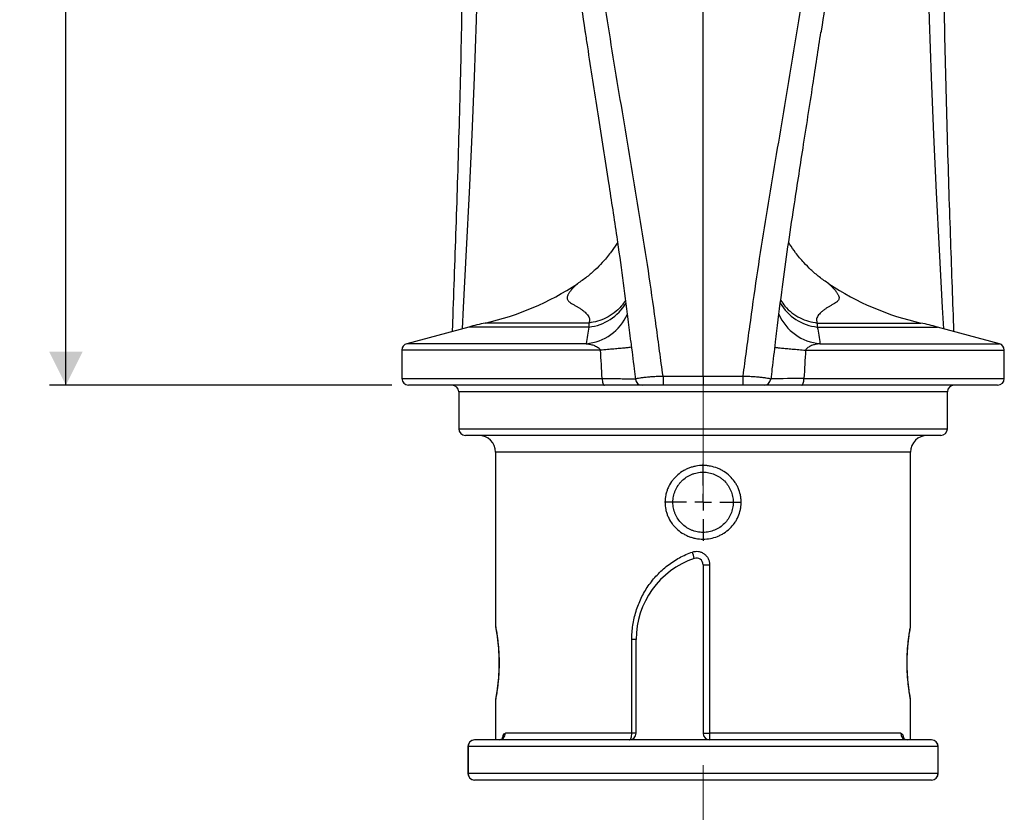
# Model space of a CAD drawing. Header units: millimetres. Extents: x 29 to 179, y 10 to 203.
# Tile 2 of 5: x 29 to 87, y 81 to 129. Entities that reach past the tile are written whole.
import ezdxf

# ---------------------------------------------------------------- set-up
doc = ezdxf.new("R2010")
doc.units = ezdxf.units.MM
doc.linetypes.add('CENTERX2', pattern=[20.32, 12.7, -2.54, 2.54, -2.54])
doc.layers.add('FORMAT', color=7, linetype='Continuous')
doc.styles.add('SLDTEXTSTYLE0', font='TXT', dxfattribs={"width": 0.605})
doc.dimstyles.new('SLDDIMSTYLE0', dxfattribs={"dimtxt": 2.054655, "dimasz": 2, "dimexe": 0, "dimexo": 0.0625, "dimgap": 0.513664, "dimtad": 1, "dimlfac": 5, "dimrnd": 1e-09, "dimzin": 12, "dimdsep": 46, "dimtxsty": 'SLDTEXTSTYLE0', "dimsah": 1, "dimcen": 0.09, "dimadec": 0, "dimazin": 3, "dimtfac": 1, "dimtofl": 0, "dimtmove": 0, "dimatfit": 3, "dimfxl": 0, "dimfrac": 2, "dimtolj": 1, "dimtzin": 12, "dimarcsym": 0})

# ---------------------------------------------------------------- blocks, each defined once
blk = doc.blocks.new('_D')
at = {"layer": 'FORMAT'}
for p, q in [((68.382, 202.806), (30.313, 202.806)), ((31.304, 106.807), (31.304, 202.806)), ((50.782, 106.807), (30.313, 106.807))]:
    blk.add_line(p, q, dxfattribs=at)
for points in [[(31.304, 202.806), (30.304, 200.806), (32.304, 200.806)], [(31.304, 106.807), (32.304, 108.807), (30.304, 108.807)]]:
    blk.add_solid(points, dxfattribs=at)
at = {"layer": 'FORMAT', "insert": (28.576, 152.455), "char_height": 2.1167, "attachment_point": 1, "rotation": 90, "style": 'SLDTEXTSTYLE0'}
blk.add_mtext('480', dxfattribs=at)
blk = doc.blocks.new('SW_CENTERMARKSYMBOL_0')
at = {"layer": 'FORMAT', "color": 0}
for p, q in [((0, 1), (0, 2.3)), ((-1, 0), (-2.3, 0)), ((0, 0), (-0.5, 0)), ((0, 0), (0, 0.5)), ((0, 0), (0, -0.5)), ((0, 0), (0.5, 0)), ((1, 0), (2.3, 0)), ((0, -1), (0, -2.3))]:
    blk.add_line(p, q, dxfattribs=at)

msp = doc.modelspace()

# ---------------------------------------------------------------- linework, layer by layer
at = {"color": 7, "linetype": 'Continuous', "lineweight": 25}
for p, q in [((61.862, 112.8634), (61.8589, 112.8614)), ((76.8835, 112.8634), (76.8866, 112.8614)), ((55.3727, 110.2785), (51.6692, 109.2862)), ((87.0763, 109.2862), (83.3727, 110.2785)), ((51.3727, 108.8998), (51.3727, 107.2067)), ((87.3727, 107.2067), (87.3727, 108.8998)), ((69.3727, 107.3465), (69.3727, 106.8067)), ((63.4782, 106.8067), (51.7727, 106.8067)), ((86.9727, 106.8067), (75.2671, 106.8067)), ((54.7727, 106.4067), (54.7727, 104.2067)), ((83.9727, 104.2067), (83.9727, 106.4067)), ((69.3727, 103.8067), (55.1727, 103.8067)), ((83.5727, 103.8067), (69.3727, 103.8067)), ((56.9727, 102.8067), (56.9727, 92.4027)), ((81.7727, 92.4044), (81.7727, 102.8067)), ((69.3727, 96.0789), (69.3727, 86.0067)), ((69.3727, 96.0789), (69.7602, 96.0789)), ((69.7602, 96.0789), (69.7602, 86.0067)), ((65.3727, 91.6067), (65.1102, 91.6067)), ((65.1102, 86.0067), (65.1102, 91.6067)), ((65.3727, 86.0067), (65.3727, 91.6067)), ((56.9727, 88.0091), (56.9727, 85.6067)), ((81.7727, 85.6067), (81.7727, 88.0108)), ((65.1102, 86.0067), (57.5623, 86.0067)), ((65.3727, 86.0067), (65.1102, 86.0067)), ((69.3727, 86.0067), (69.7602, 86.0067)), ((81.1831, 86.0067), (69.7602, 86.0067)), ((64.9727, 85.6067), (55.7188, 85.6067)), ((66.9979, 85.6067), (64.9727, 85.6067)), ((83.0267, 85.6067), (66.9979, 85.6067)), ((55.3188, 85.2067), (55.3188, 83.6067)), ((55.3342, 85.2067), (55.3342, 83.6067)), ((83.4113, 85.2067), (55.3342, 85.2067)), ((83.4113, 83.6067), (83.4113, 85.2067)), ((83.4267, 83.6067), (83.4267, 85.2067)), ((83.4113, 83.6067), (55.3342, 83.6067)), ((83.0267, 83.2067), (55.7188, 83.2067))]:
    msp.add_line(p, q, dxfattribs=at)
at = {"color": 8, "linetype": 'Continuous', "lineweight": 25}
for p, q in [((62.5481, 110.2785), (55.3727, 110.2785)), ((62.5488, 110.5214), (56.3565, 110.5214)), ((76.1966, 110.5214), (82.389, 110.5214)), ((76.1974, 110.2785), (83.3727, 110.2785)), ((63.248, 108.8998), (51.3727, 108.8998)), ((62.3862, 109.2862), (51.6692, 109.2862)), ((75.4975, 108.8998), (87.3727, 108.8998)), ((76.3592, 109.2862), (87.0763, 109.2862)), ((51.3727, 107.2067), (63.3443, 107.2067)), ((75.4012, 107.2067), (87.3727, 107.2067)), ((69.3727, 106.4067), (54.7727, 106.4067)), ((83.9727, 106.4067), (69.3727, 106.4067)), ((54.7727, 104.2067), (69.3727, 104.2067)), ((69.3727, 104.2067), (83.9727, 104.2067)), ((81.7727, 102.8067), (56.9727, 102.8067)), ((55.3342, 85.2067), (55.3188, 85.2067)), ((83.4267, 85.2067), (83.4113, 85.2067)), ((55.3342, 83.6067), (55.3188, 83.6067)), ((83.4267, 83.6067), (83.4113, 83.6067))]:
    msp.add_line(p, q, dxfattribs=at)
at = {"color": 8, "linetype": 'Continuous', "lineweight": 25, "flags": 128}
for points in [[(54.9936, 110.177), (55.0585, 111.456), (55.2447, 114.8879), (55.4225, 118.3231), (55.5826, 121.7627), (55.7218, 125.2048), (55.8389, 128.6449), (55.934, 132.0855), (56.0042, 135.5287), (56.0487, 138.9713), (56.0709, 142.4199), (56.0729, 145.8665), (56.0227, 152.7563), (55.9141, 159.6196), (55.7695, 166.4711), (55.5547, 173.3127), (55.3215, 180.1418), (55.1004, 186.1636), (55.1004, 186.1636), (55.1004, 186.1636)], [(83.7518, 110.177), (83.687, 111.456), (83.5007, 114.8879), (83.323, 118.3231), (83.1628, 121.7627), (83.0237, 125.2048), (82.9065, 128.6449), (82.8114, 132.0855), (82.7413, 135.5287), (82.6968, 138.9713), (82.6745, 142.4199), (82.6726, 145.8665), (82.7227, 152.7563), (82.8314, 159.6196), (82.9759, 166.4711), (83.1908, 173.3127), (83.4239, 180.1418), (83.645, 186.1636), (83.645, 186.1636), (83.645, 186.1636)]]:
    msp.add_lwpolyline(points, dxfattribs=at)
at = {"color": 7, "linetype": 'Continuous', "lineweight": 25, "flags": 128}
msp.add_lwpolyline([(64.9727, 85.6067), (64.9996, 85.6144), (65.0253, 85.6372), (65.0491, 85.6742), (65.07, 85.7239), (65.0871, 85.7845), (65.0998, 85.8537), (65.1076, 85.9287), (65.1102, 86.0067)], dxfattribs=at)
at = {"color": 7, "linetype": 'Continuous', "lineweight": 25}
for centre, radius, start, end in [((52.6768, 126.8067), 16.6959, 282.732043, 303.374982), ((86.0686, 126.8067), 16.6959, 236.625028, 257.267957), ((61.9985, 85.5508), 25.6, 102.732043, 105), ((76.747, 85.5508), 25.6, 75, 77.267957), ((51.7727, 108.8998), 0.4, 105, 180), ((86.9727, 108.8998), 0.4, 0, 75), ((51.7727, 107.2067), 0.4, 180, 270), ((65.7268, 107.2067), 0.4, 186.971208, 269.999926), ((93.5006, 107.1802), 26.5206, 179.632291, 180.806845), ((45.2449, 107.1802), 26.5206, 359.193155, 0.367709), ((73.0187, 107.2067), 0.4, 270.000074, 353.028792), ((86.9727, 107.2067), 0.4, 270, 0), ((54.3727, 106.4067), 0.4, 0, 90), ((84.3727, 106.4067), 0.4, 90, 180), ((55.1727, 104.2067), 0.4, 180, 270), ((83.5727, 104.2067), 0.4, 270, 0), ((55.9727, 102.8067), 1, 0, 90), ((82.7727, 102.8067), 1, 90, 180), ((66.8513, 96.0912), 2.0257, 10.417378, 21.574735), ((70.4977, 91.6067), 5.125, 108.829395, 180), ((68.9727, 96.0789), 0.4, 0, 108.829395), ((57.1716, 85.9975), 0.3908, 271.429015, 1.361056), ((64.9727, 86.0067), 0.4, 270.00008, 0), ((69.7727, 86.0067), 0.4, 180, 270), ((72.9696, 85.9068), 3.2109, 178.217056, 185.362765), ((81.5739, 85.9975), 0.3908, 178.638944, 268.570985), ((55.7188, 85.2067), 0.4, 90, 180), ((55.7266, 85.2143), 0.3925, 91.145133, 181.101091), ((83.0267, 85.2067), 0.4, 0, 90), ((83.0188, 85.2143), 0.3925, 358.898909, 88.854867), ((55.7188, 83.6067), 0.4, 180, 270), ((55.7266, 83.5992), 0.3925, 178.898909, 268.854867), ((83.0267, 83.6067), 0.4, 270, 0), ((83.0188, 83.5992), 0.3925, 271.145133, 1.101091)]:
    msp.add_arc(centre, radius, start, end, dxfattribs=at)
at = {"color": 8, "linetype": 'Continuous', "lineweight": 25}
for centre, radius, start, end in [((62.2145, 113.2391), 2.9793, 276.429724, 329.059243), ((76.531, 113.2391), 2.9793, 210.936474, 263.570305), ((62.1269, 112.2477), 2.9728, 275.005127, 336.221588), ((76.6186, 112.2477), 2.9729, 203.829461, 264.994464), ((77.1214, -104.2388), 211.4526, 90.466157, 91.003407)]:
    msp.add_arc(centre, radius, start, end, dxfattribs=at)
for points, knots in [([(69.3727, 107.3465), (69.3727, 110.3551), (69.3727, 116.3715), (69.3727, 125.3273), (69.3727, 134.229), (69.3727, 143.0705), (69.3727, 151.7992), (69.3727, 160.4147), (69.3727, 168.9168), (69.3727, 177.3561), (69.3727, 184.5359), (69.3727, 190.484), (69.3727, 195.2228), (69.3727, 198.525), (69.3727, 200.4063), (69.3727, 200.8771), (69.3727, 201.345), (69.3727, 201.819), (69.3727, 202.2274), (69.3727, 202.5173), (69.3727, 202.7042), (69.3727, 202.8006), (69.3727, 202.796), (69.3727, 202.7944)], [0, 0, 0, 0, 0.0905089, 0.180992, 0.271455, 0.361904, 0.4523449, 0.5411685, 0.6299954, 0.7188313, 0.8076818, 0.8585114, 0.9093487, 0.9601947, 0.9652799, 0.9703651, 0.9754504, 0.9805358, 0.9855094, 0.9895752, 0.9936314, 0.9977321, 1, 1, 1, 1]), ([(61.8589, 112.8614), (61.8563, 112.8599), (61.8461, 112.8537), (61.8084, 112.8204), (61.7522, 112.7672), (61.685, 112.7001), (61.6129, 112.6245), (61.5501, 112.5549), (61.5004, 112.4971), (61.4652, 112.4543), (61.4288, 112.4079), (61.3922, 112.3581), (61.3507, 112.2977), (61.3128, 112.2347), (61.2846, 112.1771), (61.2604, 112.1188), (61.2444, 112.051), (61.2473, 111.9709), (61.2769, 111.894), (61.3308, 111.8258), (61.4082, 111.7596), (61.4997, 111.6987), (61.6182, 111.6301), (61.7474, 111.5568), (61.899, 111.4693), (62.0483, 111.3755), (62.1916, 111.2732), (62.3615, 111.1311), (62.5214, 110.9478), (62.6228, 110.7243), (62.5734, 110.5889), (62.5488, 110.5214)], [0, 0, 0, 0, 0.0093564, 0.038121, 0.0684075, 0.0939544, 0.122113, 0.1530717, 0.1662517, 0.1805494, 0.1959871, 0.2125882, 0.2303778, 0.2567021, 0.2769832, 0.2910528, 0.3191825, 0.3542745, 0.3899357, 0.4225028, 0.454667, 0.4940899, 0.5221792, 0.5684404, 0.6111651, 0.6549856, 0.7014972, 0.7466122, 0.8325295, 0.9165017, 1, 1, 1, 1]), ([(76.8866, 112.8614), (76.8891, 112.8599), (76.8994, 112.8537), (76.937, 112.8204), (76.9933, 112.7672), (77.0605, 112.7001), (77.1326, 112.6245), (77.1953, 112.5549), (77.245, 112.4971), (77.2803, 112.4543), (77.3166, 112.4079), (77.3533, 112.3581), (77.3947, 112.2977), (77.4326, 112.2347), (77.4609, 112.1771), (77.485, 112.1188), (77.5011, 112.051), (77.4982, 111.9709), (77.4686, 111.894), (77.4147, 111.8258), (77.3372, 111.7596), (77.2458, 111.6987), (77.1273, 111.6301), (76.9981, 111.5568), (76.8464, 111.4693), (76.6971, 111.3755), (76.5538, 111.2732), (76.3839, 111.1311), (76.2241, 110.9478), (76.1226, 110.7243), (76.172, 110.5889), (76.1966, 110.5214)], [0, 0, 0, 0, 0.00935643, 0.03812096, 0.06840751, 0.09395444, 0.12211302, 0.15307171, 0.16625168, 0.18054944, 0.19598713, 0.21258824, 0.23037784, 0.25670209, 0.27698322, 0.2910528, 0.31918246, 0.35427446, 0.38993567, 0.42250282, 0.45466697, 0.49408991, 0.52217923, 0.56844043, 0.61116507, 0.65498559, 0.70149716, 0.74661219, 0.83252953, 0.91650166, 1, 1, 1, 1]), ([(64.7326, 111.875), (64.6542, 111.7558), (64.4696, 111.4753), (64.0754, 111.1176), (63.5937, 110.8133), (63.0786, 110.6064), (62.7223, 110.5492), (62.5488, 110.5214)], [0, 0, 0, 0, 0.1618363, 0.3810361, 0.5961164, 0.8034031, 1, 1, 1, 1]), ([(74.0125, 111.8755), (74.091, 111.7562), (74.2757, 111.4755), (74.67, 111.1176), (75.1518, 110.8133), (75.6669, 110.6064), (76.0232, 110.5492), (76.1966, 110.5214)], [0, 0, 0, 0, 0.16203922, 0.38118601, 0.59621415, 0.80345067, 1, 1, 1, 1]), ([(65.0968, 109.0732), (65.0462, 109.0661), (64.9436, 109.0519), (64.7017, 109.0254), (64.4015, 108.996), (64.0491, 108.9645), (63.6639, 108.9322), (63.3849, 108.9105), (63.248, 108.8998)], [0, 0, 0, 0, 0.1665741, 0.3373684, 0.5081627, 0.6768108, 0.8413238, 1, 1, 1, 1]), ([(73.6486, 109.0732), (73.6992, 109.0661), (73.8018, 109.0519), (74.0438, 109.0254), (74.3439, 108.996), (74.6963, 108.9645), (75.0815, 108.9322), (75.3605, 108.9105), (75.4975, 108.8998)], [0, 0, 0, 0, 0.1665741, 0.3373684, 0.50816269, 0.67681078, 0.84132382, 1, 1, 1, 1]), ([(63.3444, 107.2067), (63.3444, 107.2067), (63.5255, 107.205), (63.883, 107.2013), (64.3368, 107.1963), (64.7074, 107.1918), (64.9897, 107.188), (65.1939, 107.1848), (65.3081, 107.1825), (65.3225, 107.1816), (65.327, 107.1813)], [0, 0, 0, 0, 0.0000035, 0.1676787, 0.3418992, 0.4875307, 0.6373963, 0.7827416, 0.9323223, 1, 1, 1, 1]), ([(56.9735, 92.4027), (56.9733, 92.404), (56.9715, 92.4135), (56.9793, 92.3719), (56.9971, 92.2751), (57.0245, 92.1175), (57.0578, 91.9064), (57.0933, 91.6483), (57.1277, 91.3453), (57.1611, 90.9567), (57.1813, 90.5339), (57.1844, 90.1043), (57.1753, 89.7411), (57.1553, 89.3881), (57.1269, 89.0603), (57.0929, 88.7615), (57.0572, 88.5032), (57.0236, 88.2906), (56.996, 88.1317), (56.9786, 88.0374), (56.9711, 87.9983), (56.973, 88.0083), (56.9732, 88.0091)], [0, 0, 0, 0, 0.0086722, 0.0634401, 0.1161047, 0.1701929, 0.2228841, 0.2770372, 0.3298064, 0.3841538, 0.4626641, 0.5138923, 0.5667186, 0.6181933, 0.6712152, 0.7236555, 0.777599, 0.8312634, 0.8864541, 0.9402051, 0.9954703, 1, 1, 1, 1]), ([(81.772, 88.0108), (81.7722, 88.0095), (81.774, 88), (81.7661, 88.0416), (81.7483, 88.1384), (81.7209, 88.296), (81.6877, 88.5071), (81.6521, 88.7651), (81.6177, 89.0682), (81.5844, 89.4568), (81.5641, 89.8796), (81.561, 90.3091), (81.5702, 90.6724), (81.5902, 91.0254), (81.6186, 91.3532), (81.6526, 91.652), (81.6882, 91.9103), (81.7218, 92.1229), (81.7495, 92.2818), (81.7669, 92.3761), (81.7743, 92.4152), (81.7724, 92.4052), (81.7723, 92.4044)], [0, 0, 0, 0, 0.0086722, 0.0634401, 0.1161047, 0.1701929, 0.2228841, 0.2770372, 0.3298064, 0.3841538, 0.4626641, 0.5138923, 0.5667186, 0.6181933, 0.6712152, 0.7236555, 0.777599, 0.8312634, 0.8864541, 0.9402051, 0.9954703, 1, 1, 1, 1]), ([(57.3814, 85.6819), (57.382, 85.6861), (57.3927, 85.7673), (57.4322, 85.8811), (57.4936, 85.9904), (57.5413, 86.0018), (57.5623, 86.0067)], [0, 0, 0, 0, 0.0191735, 0.36696, 0.7213811, 1, 1, 1, 1]), ([(81.1831, 86.0067), (81.2109, 85.997), (81.2667, 85.9774), (81.328, 85.8543), (81.3513, 85.7318), (81.3603, 85.685)], [0, 0, 0, 0, 0.3798904, 0.7627924, 1, 1, 1, 1])]:
    msp.add_open_spline(points, degree=3, knots=knots, dxfattribs=at)
at = {"color": 7, "linetype": 'Continuous', "lineweight": 25}
for points, knots in [([(66.9805, 107.3504), (66.9113, 107.8454), (66.8449, 108.3403), (66.7122, 109.3294), (66.6458, 109.8236), (66.4434, 111.3045), (66.3039, 112.2897), (66.0121, 114.255), (65.8598, 115.2353), (65.545, 117.1908), (65.3834, 118.1662), (64.8959, 121.087), (64.5679, 123.0271), (63.9272, 126.899), (63.6139, 128.8308), (63.0092, 132.6882), (62.7177, 134.6139), (62.2987, 137.4992), (62.162, 138.4605), (61.8947, 140.3821), (61.7635, 141.3423), (61.1126, 146.1391), (60.6156, 149.9632), (59.6731, 157.59), (59.2278, 161.3927), (58.3949, 168.9813), (58.0074, 172.7675), (57.2985, 180.3231), (56.9769, 184.0929), (56.5503, 189.7379), (56.4174, 191.618), (56.2329, 194.4361), (56.1738, 195.3751), (56.1103, 196.431), (56.1032, 196.5484), (56.0893, 196.783), (56.082, 196.9003), (56.0626, 197.2524), (56.0542, 197.4878), (56.0303, 198.1941), (56.0183, 198.6658), (56.0069, 199.1366)], [0, 0, 0, 0, 0.015625, 0.015625, 0.03125, 0.03125, 0.0625, 0.0625, 0.09375, 0.09375, 0.125, 0.125, 0.1875, 0.1875, 0.25, 0.25, 0.3125, 0.3125, 0.34375, 0.34375, 0.375, 0.375, 0.5, 0.5, 0.625, 0.625, 0.75, 0.75, 0.875, 0.875, 0.9375, 0.9375, 0.96875, 0.96875, 0.9726562, 0.9726562, 0.9765625, 0.9765625, 0.984375, 0.984375, 1, 1, 1, 1]), ([(71.7649, 107.3504), (71.8342, 107.8454), (71.9006, 108.3403), (72.0332, 109.3294), (72.0996, 109.8236), (72.3021, 111.3045), (72.4416, 112.2897), (72.7333, 114.255), (72.8857, 115.2353), (73.2005, 117.1908), (73.3621, 118.1662), (73.8495, 121.087), (74.1775, 123.0271), (74.8183, 126.899), (75.1315, 128.8308), (75.7362, 132.6882), (76.0277, 134.6139), (76.4468, 137.4992), (76.5834, 138.4605), (76.8507, 140.3821), (76.982, 141.3423), (77.6329, 146.1391), (78.1299, 149.9632), (79.0723, 157.59), (79.5177, 161.3927), (80.3505, 168.9813), (80.738, 172.7675), (81.447, 180.3231), (81.7686, 184.0929), (82.1952, 189.7379), (82.3281, 191.618), (82.5126, 194.4361), (82.5716, 195.3751), (82.6352, 196.431), (82.6422, 196.5484), (82.6562, 196.783), (82.6635, 196.9003), (82.6828, 197.2524), (82.6913, 197.4878), (82.7151, 198.1941), (82.7272, 198.6658), (82.7386, 199.1366)], [0, 0, 0, 0, 0.015625, 0.015625, 0.03125, 0.03125, 0.0625, 0.0625, 0.09375, 0.09375, 0.125, 0.125, 0.1875, 0.1875, 0.25, 0.25, 0.3125, 0.3125, 0.34375, 0.34375, 0.375, 0.375, 0.5, 0.5, 0.625, 0.625, 0.75, 0.75, 0.875, 0.875, 0.9375, 0.9375, 0.96875, 0.96875, 0.9726562, 0.9726562, 0.9765625, 0.9765625, 0.984375, 0.984375, 1, 1, 1, 1]), ([(54.612, 192.7913), (54.6117, 192.7597), (54.6054, 192.1384), (54.6113, 190.8592), (54.6647, 188.9396), (54.7072, 186.7139), (54.7356, 184.1389), (54.755, 181.0915), (54.7806, 177.7872), (54.8322, 174.2297), (54.8829, 170.5784), (54.936, 166.85), (54.9858, 163.1613), (55.0305, 159.5074), (55.0676, 155.8928), (55.0955, 152.3213), (55.1116, 148.8076), (55.1148, 145.3574), (55.1059, 141.9738), (55.0847, 138.646), (55.0515, 135.3699), (55.0065, 132.142), (54.9497, 128.9591), (54.8812, 125.8206), (54.8016, 122.7208), (54.7125, 119.6501), (54.6143, 116.5981), (54.5102, 113.5733), (54.4262, 111.3804), (54.3883, 110.1998), (54.3823, 110.0132)], [0, 0, 0, 0, 0.0011643, 0.0228671, 0.0469761, 0.0717291, 0.1046046, 0.1413481, 0.1832201, 0.2252741, 0.2710827, 0.3161545, 0.3608026, 0.4049655, 0.4485945, 0.4916547, 0.5341108, 0.575522, 0.6161758, 0.6561401, 0.6954681, 0.7342084, 0.7724055, 0.8101003, 0.8472499, 0.8840814, 0.9207758, 0.9573204, 0.9932548, 1, 1, 1, 1]), ([(84.364, 110.0129), (84.333, 110.8901), (84.2695, 112.6891), (84.1695, 115.4592), (84.0734, 118.3634), (83.9821, 121.3611), (83.8992, 124.4095), (83.8267, 127.471), (83.7658, 130.5557), (83.7161, 133.6724), (83.6777, 136.8312), (83.6506, 140.0322), (83.6348, 143.2784), (83.6305, 146.5726), (83.6377, 149.9184), (83.6569, 153.3209), (83.6863, 156.7865), (83.7243, 160.311), (83.7692, 163.8867), (83.8186, 167.5026), (83.8708, 171.1552), (83.922, 174.8414), (83.9739, 178.529), (83.995, 182.0088), (84.0194, 185.1311), (84.0536, 187.8883), (84.1242, 190.2524), (84.1401, 191.8514), (84.1337, 192.5943), (84.1327, 192.7073)], [0, 0, 0, 0, 0.0317371, 0.065086, 0.1001143, 0.136616, 0.1732702, 0.2100669, 0.2470088, 0.2844803, 0.3224352, 0.3609109, 0.3999467, 0.4395851, 0.4798722, 0.5208597, 0.5626569, 0.6053508, 0.6486164, 0.6924323, 0.7367625, 0.7815584, 0.8268082, 0.871413, 0.9088234, 0.9412253, 0.9726358, 0.9958397, 1, 1, 1, 1]), ([(61.919, 130.7006), (62.0464, 129.796), (62.1798, 128.8499), (62.3271, 127.9066), (62.3335, 127.8652)], [0, 0, 0, 0, 0.9560781, 1, 1, 1, 1]), ([(76.8188, 130.6481), (76.6938, 129.761), (76.5642, 128.841), (76.421, 127.9237), (76.4159, 127.8909)], [0, 0, 0, 0, 0.96417621, 1, 1, 1, 1]), ([(62.3322, 127.8826), (62.3743, 127.5985), (62.6143, 125.9797), (63.0857, 122.9871), (63.6773, 119.1991), (64.1787, 115.9308), (64.5657, 113.2142), (64.8306, 111.1365), (64.9876, 109.8709), (65.0417, 109.4342)], [0, 0, 0, 0, 0.0466405, 0.265786, 0.4898799, 0.6651362, 0.7969442, 0.9299284, 1, 1, 1, 1]), ([(73.6989, 109.3989), (73.7259, 109.6162), (73.8629, 110.7169), (74.1004, 112.6091), (74.4392, 115.0676), (74.8577, 117.8292), (75.3573, 121.0595), (75.9081, 124.5503), (76.2584, 126.8578), (76.4178, 127.9082)], [0, 0, 0, 0, 0.0347189, 0.175921, 0.30371888, 0.43113107, 0.62278673, 0.82829593, 1, 1, 1, 1]), ([(64.2591, 115.3376), (64.2395, 115.3042), (64.1152, 115.0923), (63.8198, 114.6795), (63.3959, 114.1653), (62.9194, 113.6863), (62.4272, 113.2574), (62.0544, 112.9982), (61.8608, 112.8636)], [0, 0, 0, 0, 0.0339233, 0.2152995, 0.4386254, 0.6097209, 0.7973269, 1, 1, 1, 1]), ([(76.8846, 112.8636), (76.691, 112.9982), (76.3182, 113.2574), (75.826, 113.6863), (75.3495, 114.1653), (74.9257, 114.6795), (74.6298, 115.0929), (74.5052, 115.3054), (74.4853, 115.3394)], [0, 0, 0, 0, 0.2025488, 0.3900397, 0.5610303, 0.7842191, 0.9654841, 1, 1, 1, 1]), ([(62.3862, 109.2862), (62.4618, 109.2786), (62.5372, 109.2675), (62.6878, 109.2365), (62.7631, 109.2166), (62.875, 109.177), (62.912, 109.1623), (62.9858, 109.1283), (63.0224, 109.1092), (63.0938, 109.0649), (63.1291, 109.0396), (63.1783, 108.9944), (63.194, 108.9783), (63.2232, 108.9422), (63.237, 108.9221), (63.248, 108.8998)], [0, 0, 0, 0, 0.25, 0.25, 0.5, 0.5, 0.625, 0.625, 0.75, 0.75, 0.875, 0.875, 0.9375, 0.9375, 1, 1, 1, 1]), ([(65.0546, 109.4186), (65.1216, 108.8741), (65.214, 108.1235), (65.3048, 107.3661), (65.3297, 107.1582)], [0, 0, 0, 0, 0.7254481, 1, 1, 1, 1]), ([(73.6865, 109.3832), (73.621, 108.8505), (73.5301, 108.1116), (73.4407, 107.3661), (73.4157, 107.1582)], [0, 0, 0, 0, 0.7210766, 1, 1, 1, 1]), ([(76.3592, 109.2862), (76.2837, 109.2786), (76.2083, 109.2675), (76.0577, 109.2365), (75.9823, 109.2166), (75.8705, 109.177), (75.8334, 109.1623), (75.7597, 109.1283), (75.7231, 109.1092), (75.6517, 109.0649), (75.6163, 109.0396), (75.5672, 108.9944), (75.5515, 108.9783), (75.5222, 108.9422), (75.5085, 108.9221), (75.4975, 108.8998)], [0, 0, 0, 0, 0.25, 0.25, 0.5, 0.5, 0.625, 0.625, 0.75, 0.75, 0.875, 0.875, 0.9375, 0.9375, 1, 1, 1, 1]), ([(63.3443, 107.2067), (63.3443, 107.1544), (63.3478, 107.102), (63.3612, 107.0053), (63.3712, 106.9609), (63.396, 106.8869), (63.4108, 106.8572), (63.4432, 106.8172), (63.4608, 106.8067), (63.4783, 106.8067)], [0, 0, 0, 0, 0.25, 0.25, 0.5, 0.5, 0.75, 0.75, 1, 1, 1, 1]), ([(65.3297, 107.1582), (65.3283, 107.1677), (65.3376, 107.1774), (65.377, 107.197), (65.4075, 107.207), (65.4872, 107.2267), (65.5365, 107.2364), (65.625, 107.2508), (65.657, 107.2556), (65.7246, 107.2648), (65.7604, 107.2694), (65.8358, 107.2783), (65.8754, 107.2826), (65.9588, 107.2911), (66.0027, 107.2952), (66.1383, 107.3072), (66.2341, 107.3144), (66.3857, 107.3243), (66.4379, 107.3275), (66.5438, 107.3333), (66.5972, 107.336), (66.759, 107.3433), (66.8688, 107.3474), (66.9805, 107.3504)], [0, 0, 0, 0, 0.125, 0.125, 0.25, 0.25, 0.375, 0.375, 0.4375, 0.4375, 0.5, 0.5, 0.5625, 0.5625, 0.625, 0.625, 0.75, 0.75, 0.8125, 0.8125, 0.875, 0.875, 1, 1, 1, 1]), ([(71.7649, 107.3504), (71.8767, 107.3474), (71.9864, 107.3433), (72.1482, 107.336), (72.2016, 107.3333), (72.3076, 107.3275), (72.3597, 107.3243), (72.5114, 107.3144), (72.6071, 107.3072), (72.7428, 107.2952), (72.7867, 107.2911), (72.87, 107.2826), (72.9097, 107.2783), (72.9851, 107.2694), (73.0208, 107.2648), (73.0885, 107.2556), (73.1205, 107.2508), (73.209, 107.2364), (73.2582, 107.2267), (73.3379, 107.207), (73.3684, 107.197), (73.4078, 107.1774), (73.4172, 107.1677), (73.4157, 107.1582)], [0, 0, 0, 0, 0.125, 0.125, 0.1875, 0.1875, 0.25, 0.25, 0.375, 0.375, 0.4375, 0.4375, 0.5, 0.5, 0.5625, 0.5625, 0.625, 0.625, 0.75, 0.75, 0.875, 0.875, 1, 1, 1, 1]), ([(75.2671, 106.8067), (75.2846, 106.8067), (75.3022, 106.8172), (75.3346, 106.8572), (75.3494, 106.8869), (75.3742, 106.9609), (75.3842, 107.0053), (75.3976, 107.102), (75.4011, 107.1544), (75.4011, 107.2067)], [0, 0, 0, 0, 0.25, 0.25, 0.5, 0.5, 0.75, 0.75, 1, 1, 1, 1]), ([(65.7471, 106.8067), (65.7475, 106.8067), (65.7342, 106.8067), (65.6803, 106.8067), (65.6401, 106.8067), (65.5346, 106.8067), (65.4693, 106.8067), (65.3521, 106.8067), (65.3096, 106.8067), (65.2194, 106.8067), (65.1717, 106.8067), (65.0206, 106.8067), (64.9095, 106.8067), (64.7269, 106.8067), (64.6633, 106.8067), (64.5312, 106.8067), (64.4634, 106.8067), (64.2549, 106.8067), (64.109, 106.8067), (63.8039, 106.8067), (63.6446, 106.8067), (63.4782, 106.8067)], [0, 0, 0, 0, 0.125, 0.125, 0.25, 0.25, 0.375, 0.375, 0.4375, 0.4375, 0.5, 0.5, 0.625, 0.625, 0.6875, 0.6875, 0.75, 0.75, 0.875, 0.875, 1, 1, 1, 1]), ([(66.9826, 106.8067), (66.8968, 106.8067), (66.8128, 106.8067), (66.6479, 106.8067), (66.5663, 106.8067), (66.4127, 106.8067), (66.3401, 106.8067), (66.2375, 106.8067), (66.2044, 106.8067), (66.1416, 106.8067), (66.1117, 106.8067), (66.0549, 106.8067), (66.0279, 106.8067), (65.977, 106.8067), (65.9529, 106.8067), (65.8863, 106.8067), (65.849, 106.8067), (65.7885, 106.8067), (65.7652, 106.8067), (65.7343, 106.8067), (65.7266, 106.8067), (65.7268, 106.8067)], [0, 0, 0, 0, 0.125, 0.125, 0.25, 0.25, 0.375, 0.375, 0.4375, 0.4375, 0.5, 0.5, 0.5625, 0.5625, 0.625, 0.625, 0.75, 0.75, 0.875, 0.875, 1, 1, 1, 1]), ([(69.3727, 106.8067), (68.9744, 106.8067), (68.576, 106.8067), (68.1777, 106.8067), (67.7793, 106.8067), (67.381, 106.8067), (66.9826, 106.8067)], [0, 0, 0, 0, 0.005975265, 0.005975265, 0.005975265, 0.011950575, 0.011950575, 0.011950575, 0.011950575]), ([(71.7628, 106.8067), (71.3645, 106.8067), (70.9661, 106.8067), (70.5678, 106.8067), (70.1694, 106.8067), (69.7711, 106.8067), (69.3727, 106.8067)], [0, 0, 0, 0, 0.00597531, 0.00597531, 0.00597531, 0.011950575, 0.011950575, 0.011950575, 0.011950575]), ([(73.0187, 106.8067), (73.0189, 106.8067), (73.0111, 106.8067), (72.9803, 106.8067), (72.9569, 106.8067), (72.8964, 106.8067), (72.8592, 106.8067), (72.7925, 106.8067), (72.7684, 106.8067), (72.7175, 106.8067), (72.6906, 106.8067), (72.6338, 106.8067), (72.6039, 106.8067), (72.5411, 106.8067), (72.508, 106.8067), (72.4053, 106.8067), (72.3328, 106.8067), (72.1792, 106.8067), (72.0975, 106.8067), (71.9326, 106.8067), (71.8486, 106.8067), (71.7628, 106.8067)], [0, 0, 0, 0, 0.125, 0.125, 0.25, 0.25, 0.375, 0.375, 0.4375, 0.4375, 0.5, 0.5, 0.5625, 0.5625, 0.625, 0.625, 0.75, 0.75, 0.875, 0.875, 1, 1, 1, 1]), ([(75.2671, 106.8067), (75.1008, 106.8067), (74.9415, 106.8067), (74.6364, 106.8067), (74.4906, 106.8067), (74.2821, 106.8067), (74.2143, 106.8067), (74.0822, 106.8067), (74.0186, 106.8067), (73.8361, 106.8067), (73.7249, 106.8067), (73.5739, 106.8067), (73.5261, 106.8067), (73.436, 106.8067), (73.3935, 106.8067), (73.2763, 106.8067), (73.2109, 106.8067), (73.1054, 106.8067), (73.0652, 106.8067), (73.0113, 106.8067), (72.998, 106.8067), (72.9984, 106.8067)], [0, 0, 0, 0, 0.125, 0.125, 0.25, 0.25, 0.3125, 0.3125, 0.375, 0.375, 0.5, 0.5, 0.5625, 0.5625, 0.625, 0.625, 0.75, 0.75, 0.875, 0.875, 1, 1, 1, 1]), ([(67.0994, 99.8067), (67.0994, 99.9549), (67.1147, 100.1004), (67.1595, 100.3147), (67.1781, 100.3854), (67.2228, 100.5256), (67.249, 100.595), (67.3368, 100.7964), (67.4082, 100.9232), (67.5341, 101.1027), (67.5796, 101.161), (67.6755, 101.2721), (67.7258, 101.325), (67.8839, 101.4754), (67.9986, 101.5652), (68.1848, 101.6839), (68.2488, 101.7204), (68.3789, 101.7867), (68.4454, 101.8166), (68.5809, 101.8702), (68.6499, 101.8938), (68.7908, 101.9346), (68.8629, 101.9519), (69.0798, 101.9931), (69.2253, 102.0067), (69.4447, 102.0068), (69.5181, 102.0034), (69.6653, 101.9896), (69.7383, 101.9793), (69.9541, 101.9383), (70.0943, 101.8978), (70.299, 101.8171), (70.3666, 101.7866), (70.4973, 101.72), (70.5607, 101.6838), (70.7449, 101.5666), (70.8601, 101.4768), (71.0735, 101.2737), (71.1686, 101.1634), (71.2941, 100.9848), (71.3331, 100.9231), (71.4051, 100.7952), (71.4381, 100.7288), (71.5259, 100.5275), (71.5703, 100.3887), (71.6155, 100.1738), (71.627, 100.1006), (71.6423, 99.9536), (71.6499, 99.8067), (71.6423, 99.6596), (71.6269, 99.5126), (71.6154, 99.4395), (71.5702, 99.2246), (71.5258, 99.0858), (71.4379, 98.8843), (71.4049, 98.8179), (71.3329, 98.6901), (71.2939, 98.6284), (71.1684, 98.4499), (71.0731, 98.3393), (70.8596, 98.1362), (70.7446, 98.0467), (70.5604, 97.9295), (70.4971, 97.8933), (70.3663, 97.8267), (70.2987, 97.7963), (70.0941, 97.7156), (69.954, 97.6752), (69.6664, 97.6206), (69.5179, 97.6067), (69.2253, 97.6068), (69.0798, 97.6204), (68.8629, 97.6616), (68.7907, 97.6789), (68.6498, 97.7197), (68.5807, 97.7434), (68.4451, 97.797), (68.3787, 97.8269), (68.2484, 97.8933), (68.1843, 97.93), (67.9983, 98.0485), (67.8836, 98.1383), (67.7255, 98.2889), (67.6751, 98.3417), (67.5791, 98.4531), (67.5338, 98.5113), (67.4081, 98.6905), (67.3367, 98.8173), (67.2489, 99.0187), (67.2228, 99.0881), (67.1781, 99.2282), (67.1595, 99.299), (67.1147, 99.5131), (67.0994, 99.6586), (67.0994, 99.8067)], [0, 0, 0, 0, 0.03125, 0.03125, 0.046875, 0.046875, 0.0625, 0.0625, 0.09375, 0.09375, 0.109375, 0.109375, 0.125, 0.125, 0.15625, 0.15625, 0.171875, 0.171875, 0.1875, 0.1875, 0.203125, 0.203125, 0.21875, 0.21875, 0.25, 0.25, 0.265625, 0.265625, 0.28125, 0.28125, 0.3125, 0.3125, 0.328125, 0.328125, 0.34375, 0.34375, 0.375, 0.375, 0.40625, 0.40625, 0.421875, 0.421875, 0.4375, 0.4375, 0.46875, 0.46875, 0.484375, 0.484375, 0.5, 0.515625, 0.515625, 0.53125, 0.53125, 0.5625, 0.5625, 0.578125, 0.578125, 0.59375, 0.59375, 0.625, 0.625, 0.65625, 0.65625, 0.671875, 0.671875, 0.6875, 0.6875, 0.71875, 0.71875, 0.75, 0.75, 0.78125, 0.78125, 0.796875, 0.796875, 0.8125, 0.8125, 0.828125, 0.828125, 0.84375, 0.84375, 0.875, 0.875, 0.890625, 0.890625, 0.90625, 0.90625, 0.9375, 0.9375, 0.953125, 0.953125, 0.96875, 0.96875, 1, 1, 1, 1]), ([(67.5727, 99.8067), (67.5727, 99.6874), (67.5845, 99.5702), (67.6189, 99.3973), (67.6332, 99.3402), (67.6676, 99.227), (67.6878, 99.1708), (67.7557, 99.0074), (67.8109, 98.9042), (67.9413, 98.7091), (68.0172, 98.6167), (68.1827, 98.4511), (68.2731, 98.3768), (68.4203, 98.2782), (68.4713, 98.2476), (68.5751, 98.1921), (68.6281, 98.1669), (68.7364, 98.122), (68.7917, 98.1021), (68.9046, 98.0677), (68.9625, 98.0531), (69.137, 98.0183), (69.254, 98.0068), (69.4897, 98.0067), (69.6094, 98.0185), (69.8404, 98.0646), (69.9527, 98.0987), (70.1163, 98.1664), (70.1702, 98.192), (70.2742, 98.2477), (70.3245, 98.2779), (70.4704, 98.3754), (70.5612, 98.4497), (70.7288, 98.6172), (70.8031, 98.7077), (70.9008, 98.8536), (70.9311, 98.9039), (70.9869, 99.008), (71.0124, 99.0619), (71.0803, 99.2252), (71.1145, 99.3375), (71.1492, 99.5109), (71.1581, 99.5699), (71.1698, 99.6883), (71.1756, 99.8067), (71.1698, 99.9251), (71.1581, 100.0435), (71.1492, 100.1025), (71.1145, 100.2761), (71.0803, 100.3883), (71.0125, 100.5514), (70.987, 100.6053), (70.9311, 100.7094), (70.9008, 100.7598), (70.8031, 100.9057), (70.7289, 100.9962), (70.6035, 101.1216), (70.5596, 101.1613), (70.4689, 101.2357), (70.4219, 101.2706), (70.3246, 101.3356), (70.2743, 101.3658), (70.1704, 101.4214), (70.1164, 101.447), (69.9527, 101.5148), (69.8404, 101.5489), (69.6092, 101.595), (69.4895, 101.6068), (69.2539, 101.6067), (69.1369, 101.5952), (68.9624, 101.5604), (68.9045, 101.5458), (68.7916, 101.5114), (68.7364, 101.4915), (68.6281, 101.4466), (68.5752, 101.4215), (68.4715, 101.366), (68.4206, 101.3355), (68.2732, 101.2368), (68.1829, 101.1624), (68.0587, 101.0383), (68.0193, 100.9949), (67.9443, 100.9036), (67.9089, 100.8559), (67.811, 100.7094), (67.7557, 100.6062), (67.6878, 100.4428), (67.6677, 100.3866), (67.6332, 100.2733), (67.6189, 100.2162), (67.5845, 100.0433), (67.5727, 99.9261), (67.5727, 99.8067)], [0, 0, 0, 0, 0.03125, 0.03125, 0.046875, 0.046875, 0.0625, 0.0625, 0.09375, 0.09375, 0.125, 0.125, 0.15625, 0.15625, 0.171875, 0.171875, 0.1875, 0.1875, 0.203125, 0.203125, 0.21875, 0.21875, 0.25, 0.25, 0.28125, 0.28125, 0.3125, 0.3125, 0.328125, 0.328125, 0.34375, 0.34375, 0.375, 0.375, 0.40625, 0.40625, 0.421875, 0.421875, 0.4375, 0.4375, 0.46875, 0.46875, 0.484375, 0.484375, 0.5, 0.515625, 0.515625, 0.53125, 0.53125, 0.5625, 0.5625, 0.578125, 0.578125, 0.59375, 0.59375, 0.625, 0.625, 0.640625, 0.640625, 0.65625, 0.65625, 0.671875, 0.671875, 0.6875, 0.6875, 0.71875, 0.71875, 0.75, 0.75, 0.78125, 0.78125, 0.796875, 0.796875, 0.8125, 0.8125, 0.828125, 0.828125, 0.84375, 0.84375, 0.875, 0.875, 0.890625, 0.890625, 0.90625, 0.90625, 0.9375, 0.9375, 0.953125, 0.953125, 0.96875, 0.96875, 1, 1, 1, 1]), ([(65.1102, 91.6067), (65.1102, 91.8938), (65.1318, 92.178), (65.1957, 92.6002), (65.2222, 92.7403), (65.2862, 93.019), (65.3233, 93.1565), (65.4489, 93.5616), (65.552, 93.8228), (65.7354, 94.2018), (65.8013, 94.3259), (65.943, 94.5699), (66.0191, 94.6901), (66.2589, 95.0386), (66.4348, 95.2564), (66.7228, 95.5619), (66.8229, 95.6602), (67.0314, 95.8495), (67.1402, 95.9409), (67.4766, 96.2012), (67.7121, 96.3552), (68.2061, 96.625), (68.4644, 96.7408), (68.7351, 96.8361)], [0, 0, 0, 0, 0.125, 0.125, 0.1875, 0.1875, 0.25, 0.25, 0.375, 0.375, 0.4375, 0.4375, 0.5, 0.5, 0.625, 0.625, 0.6875, 0.6875, 0.75, 0.75, 0.875, 0.875, 1, 1, 1, 1]), ([(68.7351, 96.8361), (68.7942, 96.8569), (68.8547, 96.87), (68.978, 96.8814), (69.0413, 96.8793), (69.133, 96.8649), (69.1631, 96.8582), (69.2228, 96.841), (69.2525, 96.8305), (69.3385, 96.7938), (69.392, 96.7628), (69.4667, 96.7066), (69.4906, 96.6862), (69.5355, 96.6431), (69.5565, 96.6204), (69.6154, 96.5487), (69.6496, 96.4955), (69.7042, 96.384), (69.7249, 96.3257), (69.7531, 96.2039), (69.7602, 96.1416), (69.7602, 96.0789)], [0, 0, 0, 0, 0.125, 0.125, 0.25, 0.25, 0.3125, 0.3125, 0.375, 0.375, 0.5, 0.5, 0.5625, 0.5625, 0.625, 0.625, 0.75, 0.75, 0.875, 0.875, 1, 1, 1, 1]), ([(56.9733, 92.4026), (56.9733, 92.3945), (56.9733, 92.3777), (56.9756, 92.3584), (56.9774, 92.3457), (56.9781, 92.3418), (56.9784, 92.3398), (56.9787, 92.3382), (56.979, 92.3365), (56.9794, 92.3344), (56.9802, 92.3298), (56.9833, 92.3127), (56.9851, 92.3024)], [0, 0, 0, 0, 0.0587791, 0.1227252, 0.1427016, 0.1527752, 0.1609227, 0.1725616, 0.1955191, 0.2634642, 0.5541737, 1, 1, 1, 1]), ([(81.7659, 88.08), (81.7658, 88.0808), (81.7653, 88.0832), (81.761, 88.1074), (81.7498, 88.1692), (81.7316, 88.2748), (81.7083, 88.4189), (81.6819, 88.5969), (81.6545, 88.8049), (81.6281, 89.0401), (81.6046, 89.2967), (81.586, 89.57), (81.5736, 89.8541), (81.5683, 90.1434), (81.5705, 90.4333), (81.5796, 90.7187), (81.5956, 90.9949), (81.6167, 91.2571), (81.6418, 91.5003), (81.6688, 91.7206), (81.6959, 91.9132), (81.7208, 92.0735), (81.7419, 92.1989), (81.7572, 92.2856), (81.7642, 92.3242), (81.7658, 92.3324), (81.7661, 92.3341), (81.7665, 92.3366), (81.7669, 92.3388), (81.7676, 92.3427), (81.7707, 92.3635), (81.7749, 92.3848), (81.7723, 92.4031), (81.7721, 92.4045)], [0, 0, 0, 0, 0.0133162, 0.0461637, 0.0893108, 0.1342564, 0.1785852, 0.2227834, 0.2669698, 0.3106874, 0.354185, 0.3974989, 0.4402803, 0.4826918, 0.525059, 0.5675795, 0.6100189, 0.6530243, 0.6961807, 0.7397988, 0.7839959, 0.8283121, 0.8728732, 0.9175954, 0.9618671, 0.9839997, 0.9884491, 0.9895782, 0.9901271, 0.9906674, 0.9918738, 0.9993683, 1, 1, 1, 1]), ([(56.9795, 92.3335), (56.9797, 92.3327), (56.9801, 92.3303), (56.9845, 92.3061), (56.9956, 92.2443), (57.0138, 92.1387), (57.0371, 91.9946), (57.0635, 91.8166), (57.091, 91.6086), (57.1174, 91.3734), (57.1409, 91.1168), (57.1595, 90.8435), (57.1719, 90.5594), (57.1771, 90.2701), (57.175, 89.9802), (57.1658, 89.6948), (57.1498, 89.4186), (57.1288, 89.1564), (57.1037, 88.9132), (57.0766, 88.6929), (57.0496, 88.5003), (57.0246, 88.34), (57.0035, 88.2146), (56.9883, 88.1279), (56.9812, 88.0893), (56.9797, 88.0811), (56.9794, 88.0794), (56.9789, 88.0769), (56.9785, 88.0747), (56.9779, 88.0708), (56.9748, 88.0499), (56.9705, 88.0287), (56.9731, 88.0104), (56.9734, 88.009)], [0, 0, 0, 0, 0.0133162, 0.0461637, 0.0893108, 0.1342564, 0.1785852, 0.2227834, 0.2669698, 0.3106874, 0.354185, 0.3974989, 0.4402803, 0.4826918, 0.525059, 0.5675795, 0.6100189, 0.6530243, 0.6961807, 0.7397988, 0.7839959, 0.8283121, 0.8728732, 0.9175954, 0.9618671, 0.9839997, 0.9884491, 0.9895782, 0.9901271, 0.9906674, 0.9918738, 0.9993683, 1, 1, 1, 1]), ([(81.7647, 92.3265), (81.765, 92.3285), (81.7657, 92.3322), (81.7656, 92.3317), (81.7656, 92.3315)], [0, 0, 0, 0, 0.5195043, 1, 1, 1, 1]), ([(81.581, 90.722), (81.5832, 90.7706), (81.5865, 90.842), (81.5914, 90.9094), (81.5929, 90.9309)], [0, 0, 0, 0, 0.6807106, 1, 1, 1, 1]), ([(57.1645, 89.6915), (57.1622, 89.6429), (57.159, 89.5715), (57.1541, 89.5041), (57.1525, 89.4826)], [0, 0, 0, 0, 0.6807106, 1, 1, 1, 1]), ([(56.9808, 88.0869), (56.9804, 88.085), (56.9797, 88.0813), (56.9798, 88.0818), (56.9799, 88.082)], [0, 0, 0, 0, 0.5195043, 1, 1, 1, 1]), ([(81.7721, 88.0109), (81.7721, 88.019), (81.7721, 88.0358), (81.7699, 88.0551), (81.768, 88.0678), (81.7674, 88.0717), (81.7671, 88.0736), (81.7668, 88.0752), (81.7665, 88.077), (81.7661, 88.0791), (81.7653, 88.0837), (81.7622, 88.1008), (81.7603, 88.1111)], [0, 0, 0, 0, 0.0587791, 0.1227252, 0.1427016, 0.1527753, 0.1609228, 0.1725616, 0.1955191, 0.2634641, 0.5541734, 1, 1, 1, 1]), ([(57.4175, 85.7192), (57.418, 85.7201), (57.4195, 85.7231), (57.4007, 85.6942), (57.3424, 85.6464), (57.261, 85.6084), (57.2024, 85.6113), (57.1818, 85.6123)], [0, 0, 0, 0, 0.0912447, 0.2997244, 0.5356503, 0.8361292, 1, 1, 1, 1]), ([(81.5594, 85.6124), (81.5359, 85.612), (81.477, 85.611), (81.3976, 85.6503), (81.3439, 85.695), (81.3252, 85.7245), (81.3269, 85.7212), (81.3273, 85.7204)], [0, 0, 0, 0, 0.1867721, 0.4688399, 0.7108587, 0.9279833, 1, 1, 1, 1])]:
    msp.add_open_spline(points, degree=3, knots=knots, dxfattribs=at)
for points in [[(62.5481, 110.2785), (62.4852, 109.9547), (62.4314, 109.6225), (62.3862, 109.2862)], [(62.5488, 110.5214), (62.5488, 110.448), (62.5484, 110.3671), (62.5481, 110.2785)], [(76.1966, 110.5214), (76.1967, 110.448), (76.197, 110.3671), (76.1974, 110.2785)], [(76.1974, 110.2785), (76.2602, 109.9547), (76.314, 109.6225), (76.3592, 109.2862)], [(63.3444, 107.2068), (63.3124, 107.7728), (63.2806, 108.3376), (63.248, 108.8998)], [(75.4975, 108.8998), (75.4654, 108.3355), (75.4333, 107.7711), (75.4012, 107.2067)], [(66.9805, 107.3504), (67.7779, 107.3478), (68.5753, 107.3465), (69.3727, 107.3465)], [(69.3727, 107.3465), (70.1701, 107.3465), (70.9675, 107.3478), (71.7649, 107.3504)]]:
    msp.add_open_spline(points, degree=3, dxfattribs=at)
at = {"layer": 'FORMAT', "linetype": 'CENTERX2', "lineweight": 18, "ltscale": 2}
msp.add_line((69.3727, 124.7347), (69.3727, 69.3869), dxfattribs=at)

# ---------------------------------------------------------------- block references
at = {"layer": 'FORMAT'}
msp.add_blockref('SW_CENTERMARKSYMBOL_0', (69.3727, 99.8067), dxfattribs=at)

# ---------------------------------------------------------------- dimensions: what is measured, and where the dimension line sits
dim = msp.add_linear_dim(base=(31.304, 202.8064), p1=(51.7727, 106.8067), p2=(69.3727, 202.8064), angle=90, dimstyle='SLDDIMSTYLE0', dxfattribs=at)
dim.commit()
dim.dimension.update_dxf_attribs({"geometry": '_D', "text_midpoint": (31.304, 154.8066), "dimtype": 160})

doc.saveas('drawing.dxf')
